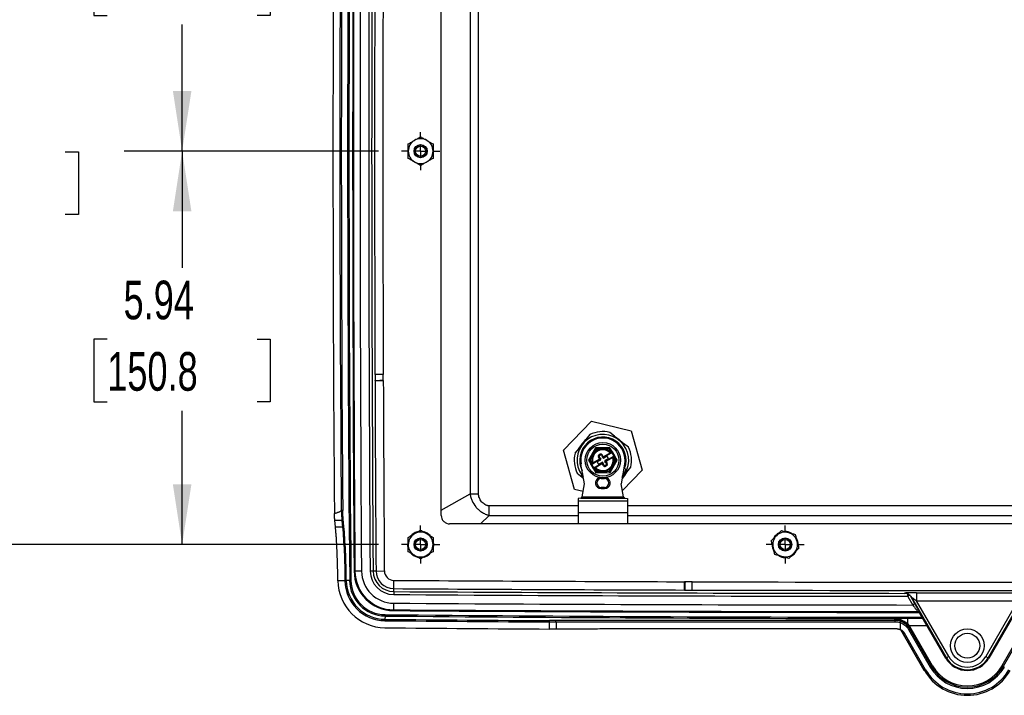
# Model space of a CAD drawing. Header units: inches. Extents: x 1.7 to 75.2, y 1.7 to 57.7.
# Tile 17 of 27: x 43.8 to 58.7, y 14.3 to 24.5. Entities that reach past the tile are written whole.
import ezdxf

# ---------------------------------------------------------------- set-up
doc = ezdxf.new("R2010")
doc.units = ezdxf.units.IN
doc.header["$LTSCALE"] = 7
doc.header["$MEASUREMENT"] = 0
doc.linetypes.add('CENTERX2', pattern=[0.8, 0.5, -0.1, 0.1, -0.1])
doc.layers.add('CENTER', color=40, linetype='CENTERX2')
doc.layers.add('DIMENSIONS', color=140, linetype='Continuous', lineweight=25)
doc.styles.add('SLDTEXTSTYLE0', font='TXT', dxfattribs={"width": 0.7})
doc.dimstyles.new('SLDDIMSTYLE0', dxfattribs={"dimtxt": 0.594727, "dimasz": 0.91, "dimexe": 0, "dimexo": 0.0625, "dimgap": 0.148682, "dimtad": 0, "dimtih": 1, "dimtoh": 1, "dimrnd": 1e-09, "dimzin": 12, "dimdsep": 46, "dimtxsty": 'SLDTEXTSTYLE0', "dimsah": 1, "dimcen": 0.09, "dimadec": 0, "dimazin": 3, "dimtfac": 1, "dimtofl": 0, "dimtmove": 0, "dimatfit": 3, "dimfxl": 0, "dimfrac": 2, "dimtolj": 1, "dimtzin": 12, "dimarcsym": 0})

# ---------------------------------------------------------------- blocks, each defined once
blk = doc.blocks.new('_D_12')
at = {"layer": 'DIMENSIONS'}
for p, q in [((49.215, 22.541), (45.379, 22.541)), ((46.254, 22.541), (46.254, 20.779)), ((45.123, 19.701), (44.923, 19.701)), ((44.923, 19.701), (44.923, 18.756)), ((47.385, 19.701), (47.584, 19.701)), ((47.584, 19.701), (47.584, 18.756)), ((44.923, 18.756), (45.123, 18.756)), ((47.584, 18.756), (47.385, 18.756)), ((46.254, 16.603), (46.254, 18.623)), ((49.215, 16.603), (45.379, 16.603))]:
    blk.add_line(p, q, dxfattribs=at)
for points in [[(46.254, 22.541), (46.114, 21.631), (46.394, 21.631)], [(46.254, 16.603), (46.394, 17.513), (46.114, 17.513)]]:
    blk.add_solid(points, dxfattribs=at)
at = {"layer": 'DIMENSIONS', "char_height": 0.5833, "attachment_point": 1, "style": 'SLDTEXTSTYLE0'}
for s, insert in [('5.94', (45.37, 20.586)), ('150.8', (45.123, 19.508))]:
    blk.add_mtext(s, dxfattribs=dict(at, insert=insert))
blk = doc.blocks.new('_D_13')
at = {"layer": 'DIMENSIONS'}
for p, q in [((49.315, 28.478), (45.379, 28.478)), ((46.254, 28.478), (46.254, 26.609)), ((45.123, 25.531), (44.923, 25.531)), ((44.923, 25.531), (44.923, 24.586)), ((47.385, 25.531), (47.584, 25.531)), ((47.584, 25.531), (47.584, 24.586)), ((44.923, 24.586), (45.123, 24.586)), ((47.584, 24.586), (47.385, 24.586)), ((46.254, 22.541), (46.254, 24.453)), ((49.215, 22.541), (45.379, 22.541))]:
    blk.add_line(p, q, dxfattribs=at)
for points in [[(46.254, 28.478), (46.114, 27.568), (46.394, 27.568)], [(46.254, 22.541), (46.394, 23.451), (46.114, 23.451)]]:
    blk.add_solid(points, dxfattribs=at)
at = {"layer": 'DIMENSIONS', "char_height": 0.5833, "attachment_point": 1, "style": 'SLDTEXTSTYLE0'}
for s, insert in [('5.94', (45.37, 26.416)), ('150.8', (45.123, 25.338))]:
    blk.add_mtext(s, dxfattribs=dict(at, insert=insert))
blk = doc.blocks.new('_D_14')
at = {"layer": 'DIMENSIONS'}
for p, q in [((49.215, 28.478), (42.484, 28.478)), ((43.359, 28.478), (43.359, 23.611)), ((42.228, 22.533), (42.029, 22.533)), ((42.029, 22.533), (42.029, 21.587)), ((44.49, 22.533), (44.69, 22.533)), ((44.69, 22.533), (44.69, 21.587)), ((42.029, 21.587), (42.228, 21.587)), ((44.69, 21.587), (44.49, 21.587)), ((43.359, 16.603), (43.359, 21.454)), ((49.215, 16.603), (42.484, 16.603))]:
    blk.add_line(p, q, dxfattribs=at)
for points in [[(43.359, 28.478), (43.219, 27.568), (43.499, 27.568)], [(43.359, 16.603), (43.499, 17.513), (43.219, 17.513)]]:
    blk.add_solid(points, dxfattribs=at)
at = {"layer": 'DIMENSIONS', "char_height": 0.5833, "attachment_point": 1, "style": 'SLDTEXTSTYLE0'}
for s, insert in [('11.88', (42.228, 23.418)), ('301.6', (42.228, 22.339))]:
    blk.add_mtext(s, dxfattribs=dict(at, insert=insert))
blk = doc.blocks.new('SW_CENTERMARKSYMBOL_3')
at = {"layer": 'CENTER', "color": 0}
for p, q in [((0, 0.2), (0, 0.2875)), ((-0.2, 0), (-0.2875, 0)), ((0, 0), (-0.1, 0)), ((0, 0), (0, 0.1)), ((0, 0), (0, -0.1)), ((0, 0), (0.1, 0)), ((0.2, 0), (0.2875, 0)), ((0, -0.2), (0, -0.2875))]:
    blk.add_line(p, q, dxfattribs=at)
blk = doc.blocks.new('SW_CENTERMARKSYMBOL_4')
at = {"layer": 'CENTER', "color": 0}
for p, q in [((0, 0.2), (0, 0.2875)), ((-0.2, 0), (-0.2875, 0)), ((0, 0), (-0.1, 0)), ((0, 0), (0, 0.1)), ((0, 0), (0, -0.1)), ((0, 0), (0.1, 0)), ((0.2, 0), (0.2875, 0)), ((0, -0.2), (0, -0.2875))]:
    blk.add_line(p, q, dxfattribs=at)
blk = doc.blocks.new('SW_CENTERMARKSYMBOL_5')
at = {"layer": 'CENTER', "color": 0}
for p, q in [((0, 0.2), (0, 0.2875)), ((-0.2, 0), (-0.2875, 0)), ((0, 0), (-0.1, 0)), ((0, 0), (0, 0.1)), ((0, 0), (0, -0.1)), ((0, 0), (0.1, 0)), ((0.2, 0), (0.2875, 0)), ((0, -0.2), (0, -0.2875))]:
    blk.add_line(p, q, dxfattribs=at)

msp = doc.modelspace()

# ---------------------------------------------------------------- linework, layer by layer
for p, q in [((50.165, 17.041), (50.165, 28.041)), ((49.165, 19.076), (49.29, 19.077)), ((49.165, 19.076), (49.165, 19.076)), ((52.007, 18.025), (52.434, 18.466)), ((52.434, 18.466), (53.029, 18.317)), ((52.781, 18.237), (52.707, 18.296)), ((53.029, 18.317), (53.198, 17.727)), ((52.241, 18.054), (52.348, 18.188)), ((52.407, 18.262), (52.348, 18.188)), ((52.348, 18.188), (52.359, 18.18)), ((52.781, 18.237), (52.773, 18.226)), ((52.781, 18.237), (52.915, 18.13)), ((52.915, 18.13), (52.907, 18.119)), ((52.989, 18.071), (52.915, 18.13)), ((52.176, 17.435), (52.007, 18.025)), ((52.241, 18.054), (52.182, 17.98)), ((52.241, 18.054), (52.252, 18.046)), ((52.493, 18.063), (52.385, 17.875)), ((52.504, 18.044), (52.463, 17.972)), ((52.71, 18.065), (52.493, 18.063)), ((52.699, 18.045), (52.616, 18.044)), ((52.616, 17.931), (52.713, 17.988)), ((52.729, 17.984), (52.622, 17.921)), ((52.727, 17.997), (52.699, 18.045)), ((52.744, 18.006), (52.71, 18.065)), ((52.715, 17.986), (52.723, 17.994)), ((52.723, 17.994), (52.727, 17.997)), ((52.723, 17.994), (52.729, 17.984)), ((52.727, 17.997), (52.744, 18.006)), ((52.727, 17.997), (52.733, 17.986)), ((52.729, 17.984), (52.733, 17.986)), ((52.733, 17.986), (52.74, 17.99)), ((52.74, 17.99), (52.77, 17.939)), ((52.744, 18.006), (52.786, 17.935)), ((52.385, 17.875), (52.419, 17.816)), ((52.449, 17.947), (52.408, 17.875)), ((52.408, 17.875), (52.436, 17.826)), ((52.44, 17.829), (52.451, 17.832)), ((52.554, 17.881), (52.446, 17.818)), ((52.45, 17.835), (52.548, 17.892)), ((52.522, 17.838), (52.53, 17.824)), ((52.565, 17.877), (52.526, 17.854)), ((52.537, 17.926), (52.547, 17.932)), ((52.55, 17.902), (52.537, 17.926)), ((52.545, 17.958), (52.559, 17.966)), ((52.545, 17.958), (52.551, 17.948)), ((52.546, 17.82), (52.585, 17.843)), ((52.561, 17.908), (52.547, 17.932)), ((52.548, 17.892), (52.554, 17.881)), ((52.55, 17.902), (52.561, 17.908)), ((52.551, 17.948), (52.565, 17.956)), ((52.559, 17.966), (52.565, 17.956)), ((52.561, 17.908), (52.57, 17.893)), ((52.591, 17.958), (52.581, 17.952)), ((52.581, 17.952), (52.595, 17.928)), ((52.591, 17.958), (52.605, 17.934)), ((52.605, 17.934), (52.595, 17.928)), ((52.604, 17.913), (52.595, 17.928)), ((52.601, 17.839), (52.61, 17.823)), ((52.616, 17.931), (52.622, 17.921)), ((52.659, 17.931), (52.62, 17.909)), ((52.644, 17.843), (52.635, 17.858)), ((52.64, 17.875), (52.679, 17.897)), ((52.655, 17.849), (52.644, 17.843)), ((52.644, 17.843), (52.658, 17.819)), ((52.651, 17.87), (52.759, 17.933)), ((52.657, 17.86), (52.651, 17.87)), ((52.655, 17.849), (52.668, 17.825)), ((52.755, 17.917), (52.657, 17.86)), ((52.683, 17.914), (52.675, 17.927)), ((52.712, 17.688), (52.82, 17.877)), ((52.765, 17.923), (52.754, 17.92)), ((52.756, 17.805), (52.797, 17.877)), ((52.763, 17.935), (52.759, 17.933)), ((52.765, 17.923), (52.759, 17.933)), ((52.77, 17.939), (52.763, 17.935)), ((52.769, 17.925), (52.763, 17.935)), ((52.769, 17.925), (52.765, 17.923)), ((52.786, 17.935), (52.769, 17.925)), ((52.797, 17.877), (52.769, 17.925)), ((52.82, 17.877), (52.786, 17.935)), ((52.327, 17.521), (52.273, 17.816)), ((52.419, 17.816), (52.436, 17.826)), ((52.461, 17.745), (52.419, 17.816)), ((52.435, 17.812), (52.442, 17.816)), ((52.465, 17.761), (52.435, 17.812)), ((52.436, 17.826), (52.44, 17.829)), ((52.436, 17.826), (52.442, 17.816)), ((52.44, 17.829), (52.446, 17.818)), ((52.442, 17.816), (52.446, 17.818)), ((52.478, 17.755), (52.461, 17.745)), ((52.461, 17.745), (52.495, 17.687)), ((52.472, 17.765), (52.465, 17.761)), ((52.476, 17.767), (52.472, 17.765)), ((52.478, 17.755), (52.472, 17.765)), ((52.476, 17.767), (52.583, 17.83)), ((52.482, 17.757), (52.476, 17.767)), ((52.482, 17.757), (52.478, 17.755)), ((52.478, 17.755), (52.506, 17.706)), ((52.49, 17.765), (52.482, 17.757)), ((52.589, 17.82), (52.492, 17.763)), ((52.495, 17.687), (52.712, 17.688)), ((52.506, 17.706), (52.589, 17.707)), ((52.589, 17.82), (52.583, 17.83)), ((52.59, 17.716), (52.603, 17.716)), ((52.6, 17.817), (52.61, 17.823)), ((52.614, 17.794), (52.6, 17.817)), ((52.624, 17.8), (52.61, 17.823)), ((52.614, 17.794), (52.624, 17.8)), ((52.654, 17.803), (52.64, 17.795)), ((52.646, 17.785), (52.64, 17.795)), ((52.66, 17.793), (52.646, 17.785)), ((52.66, 17.793), (52.654, 17.803)), ((52.668, 17.825), (52.658, 17.819)), ((52.701, 17.708), (52.742, 17.78)), ((52.932, 17.816), (52.878, 17.521)), ((52.894, 17.61), (52.964, 17.697)), ((53.198, 17.727), (52.898, 17.417)), ((52.931, 17.754), (52.922, 17.762)), ((52.953, 17.705), (52.964, 17.697)), ((52.964, 17.697), (53.023, 17.771)), ((52.216, 17.681), (52.29, 17.621)), ((52.283, 17.652), (52.309, 17.619)), ((52.298, 17.632), (52.29, 17.621)), ((52.29, 17.621), (52.312, 17.604)), ((52.291, 17.662), (52.305, 17.643)), ((52.313, 17.601), (52.303, 17.611)), ((52.579, 17.6), (52.579, 17.611)), ((52.579, 17.6), (52.626, 17.6)), ((52.626, 17.6), (52.626, 17.611)), ((52.304, 17.403), (52.176, 17.435)), ((52.289, 17.325), (52.327, 17.521)), ((52.579, 17.466), (52.579, 17.447)), ((52.626, 17.466), (52.579, 17.466)), ((52.579, 17.447), (52.626, 17.447)), ((52.626, 17.466), (52.626, 17.447)), ((52.916, 17.325), (52.878, 17.521)), ((50.165, 17.122), (50.599, 17.37)), ((52.269, 17.305), (52.229, 17.296)), ((52.229, 17.296), (52.229, 17.265)), ((52.229, 17.265), (52.977, 17.265)), ((52.229, 17.265), (52.229, 17.088)), ((52.269, 17.305), (52.936, 17.305)), ((52.289, 17.325), (52.916, 17.325)), ((52.936, 17.305), (52.977, 17.296)), ((52.977, 17.296), (52.977, 17.265)), ((52.977, 17.265), (52.977, 17.088)), ((52.229, 17.188), (50.886, 17.187)), ((52.229, 17.088), (52.229, 16.916)), ((52.229, 17.088), (52.977, 17.088)), ((52.977, 17.088), (52.977, 16.916)), ((48.664, 16.967), (48.558, 16.967)), ((50.758, 16.916), (50.887, 17.042)), ((50.887, 17.042), (52.229, 17.042)), ((48.674, 16.863), (48.568, 16.863)), ((65.915, 16.916), (50.29, 16.916)), ((48.861, 16.201), (48.849, 16.201)), ((48.961, 16.201), (48.861, 16.201)), ((49.137, 16.203), (49.092, 16.202)), ((49.181, 16.203), (49.137, 16.203)), ((49.181, 16.203), (49.306, 16.204)), ((48.603, 16.058), (48.711, 16.058)), ((48.603, 16.057), (48.603, 16.058)), ((48.711, 16.058), (48.711, 16.058)), ((48.711, 16.058), (48.73, 16.058)), ((48.782, 16.058), (48.73, 16.058)), ((48.73, 16.058), (48.73, 16.058)), ((48.802, 16.059), (48.782, 16.058)), ((49.447, 15.936), (49.448, 16.061)), ((49.447, 15.892), (49.447, 15.936)), ((53.836, 15.916), (53.836, 16.041)), ((53.836, 15.916), (53.836, 15.916)), ((49.447, 15.892), (49.447, 15.848)), ((57.203, 15.821), (57.279, 15.69)), ((57.313, 15.71), (57.246, 15.827)), ((57.261, 15.806), (57.787, 14.894)), ((57.822, 14.914), (57.338, 15.751)), ((58.867, 15.751), (58.383, 14.914)), ((58.418, 14.894), (58.944, 15.806)), ((49.446, 15.716), (49.445, 15.617)), ((49.445, 15.617), (49.445, 15.605)), ((49.316, 15.525), (49.315, 15.473)), ((49.315, 15.453), (49.315, 15.473)), ((49.316, 15.545), (49.316, 15.525)), ((57.002, 15.482), (57.016, 15.457)), ((57.431, 15.489), (57.202, 15.489)), ((57.352, 15.59), (57.351, 15.587)), ((57.386, 15.567), (57.386, 15.57)), ((57.778, 14.888), (57.386, 15.567)), ((58.819, 15.567), (58.427, 14.888)), ((51.8, 15.327), (51.8, 15.434)), ((51.896, 15.434), (51.896, 15.327)), ((57.09, 15.425), (57.09, 15.321)), ((57.1, 15.315), (57.454, 14.701)), ((57.454, 14.701), (57.1, 15.315)), ((57.216, 15.321), (57.544, 14.753)), ((57.233, 15.331), (57.22, 15.354)), ((57.226, 15.382), (57.493, 15.382)), ((57.561, 14.763), (57.233, 15.331)), ((57.579, 14.773), (57.237, 15.364)), ((58.968, 15.364), (58.626, 14.773)), ((58.972, 15.331), (58.644, 14.763)), ((57.474, 14.713), (57.154, 15.266)), ((57.778, 14.888), (57.787, 14.894)), ((57.822, 14.914), (57.787, 14.894)), ((58.383, 14.914), (58.418, 14.894)), ((58.427, 14.888), (58.418, 14.894)), ((57.474, 14.713), (57.454, 14.701)), ((57.544, 14.753), (57.561, 14.763)), ((57.579, 14.773), (57.561, 14.763)), ((58.626, 14.773), (58.644, 14.763)), ((58.661, 14.753), (58.644, 14.763)), ((57.454, 14.701), (57.454, 14.701))]:
    msp.add_line(p, q)
at = {"flags": 128}
for points in [[(52.794, 18.227), (52.85, 18.19), (52.902, 18.14)], [(52.587, 18.044), (52.541, 18.044), (52.504, 18.044)], [(52.618, 17.707), (52.664, 17.707), (52.701, 17.708)], [(52.954, 17.684), (52.928, 17.644), (52.893, 17.601)], [(52.896, 17.619), (52.928, 17.661), (52.963, 17.729)], [(52.9, 17.643), (52.92, 17.67), (52.954, 17.736)], [(48.568, 16.863), (48.562, 16.921), (48.558, 16.967)], [(48.664, 16.967), (48.67, 16.909), (48.674, 16.863)], [(48.694, 16.877), (48.689, 16.936), (48.684, 16.982)], [(50.044, 16.65), (50.049, 16.603), (50.042, 16.55)], [(57.116, 15.299), (57.137, 15.281), (57.154, 15.266)]]:
    msp.add_lwpolyline(points, dxfattribs=at)
for centre, radius in [((49.853, 22.541), 0.1), ((49.853, 22.541), 0.095), ((49.853, 22.541), 0.0764), ((52.603, 17.876), 0.266), ((52.603, 17.876), 0.242), ((49.853, 16.603), 0.1), ((49.853, 16.603), 0.095), ((49.853, 16.603), 0.0764), ((55.353, 16.603), 0.1), ((55.353, 16.603), 0.095), ((55.353, 16.603), 0.0764), ((58.103, 15.076), 0.253), ((58.103, 15.076), 0.188)]:
    msp.add_circle(centre, radius)
for centre, radius, start, end in [((725.194, 22.541), 676.443, 179.450926, 180.549074), ((725.194, 22.541), 676.423, 179.450926, 180.549074), ((965.258, 22.541), 916.431, 179.603604, 180.396396), ((965.258, 22.541), 916.419, 179.603604, 180.396396), ((965.258, 22.541), 916.32, 179.603604, 180.396396), ((965.258, 22.541), 916.189, 179.603604, 180.396396), ((965.258, 22.541), 916.144, 179.603604, 180.396396), ((725.194, 22.541), 676.664, 179.536876, 180.463124), ((725.194, 22.541), 676.56, 179.540491, 180.459509), ((725.194, 22.541), 676.538, 179.540644, 180.459356), ((965.258, 22.541), 916.1, 179.789066, 180.210934), ((965.258, 22.541), 915.975, 179.789066, 180.210934), ((49.853, 22.541), 0.187, 120, 180), ((49.853, 22.541), 0.188, 60, 120), ((49.853, 22.541), 0.188, 360, 60), ((49.853, 22.541), 0.187, 180, 240), ((49.853, 22.541), 0.188, 300, 360), ((49.853, 22.541), 0.188, 240, 300), ((49.165, 19.076), 0.000343, 0.2167, 60.023), ((965.258, 22.541), 916.1, 180.21668, 180.396396), ((49.165, 19.076), 0.125, 0.2167, 3.0078), ((965.258, 22.541), 915.975, 180.21668, 180.396396), ((52.603, 17.876), 0.433, 76.0152, 116.7753), ((52.603, 17.876), 0.39, 337.8243, 214.9662), ((52.603, 17.876), 0.35, 339.7323, 207.57), ((52.603, 17.876), 0.4, 131.3947, 151.3959), ((52.603, 17.876), 0.335, 349.673, 190.327), ((52.603, 17.876), 0.433, 166.0152, 206.7753), ((52.603, 17.876), 0.169, 95.1384, 145.4974), ((52.603, 17.876), 0.157, 95.1384, 145.4974), ((52.603, 17.876), 0.157, 44.4516, 85.4974), ((52.603, 17.876), 0.169, 44.4516, 85.4974), ((52.734, 18.001), 0.0118, 300.3179, 30.3179), ((52.603, 17.876), 0.433, 346.0152, 26.7753), ((52.603, 17.876), 0.169, 155.1384, 196.1841), ((52.603, 17.876), 0.157, 155.1384, 196.1841), ((52.44, 17.829), 0.0118, 300.3179, 16.1841), ((52.532, 17.844), 0.0118, 120.3179, 210.3179), ((52.557, 17.938), 0.0236, 120.3179, 210.3179), ((52.557, 17.938), 0.0118, 120.3179, 210.3179), ((52.544, 17.898), 0.00787, 300.3179, 30.3179), ((52.544, 17.898), 0.0197, 300.3179, 30.3179), ((52.571, 17.946), 0.0236, 30.3179, 120.3179), ((52.571, 17.946), 0.0118, 30.3179, 120.3179), ((52.559, 17.887), 0.0118, 300.3179, 30.3179), ((52.593, 17.813), 0.0197, 30.3179, 120.3179), ((52.591, 17.833), 0.0118, 30.3179, 120.3179), ((52.612, 17.938), 0.0197, 210.3179, 300.3179), ((52.614, 17.919), 0.0118, 210.3179, 300.3179), ((52.612, 17.938), 0.00787, 210.3179, 300.3179), ((52.646, 17.864), 0.0118, 120.3179, 210.3179), ((52.661, 17.853), 0.0197, 120.3179, 210.3179), ((52.661, 17.853), 0.00787, 120.3179, 210.3179), ((52.665, 17.921), 0.0118, 30.3179, 120.3179), ((52.673, 17.908), 0.0118, 300.3179, 30.3179), ((52.603, 17.876), 0.157, 335.1384, 16.1841), ((52.765, 17.923), 0.0118, 120.3179, 196.1841), ((52.603, 17.876), 0.169, 335.1384, 16.1841), ((52.776, 17.929), 0.0118, 30.3179, 120.3179), ((52.429, 17.822), 0.0118, 210.3179, 300.3179), ((52.471, 17.751), 0.0118, 120.3179, 210.3179), ((52.603, 17.876), 0.169, 224.4516, 265.4974), ((52.603, 17.876), 0.157, 224.4516, 265.4974), ((52.54, 17.83), 0.0118, 210.3179, 300.3179), ((52.593, 17.813), 0.00787, 30.3179, 120.3179), ((52.634, 17.805), 0.0236, 210.3179, 300.3179), ((52.603, 17.876), 0.157, 275.1384, 325.4974), ((52.603, 17.876), 0.169, 275.1384, 325.4974), ((52.634, 17.805), 0.0118, 210.3179, 300.3179), ((52.648, 17.813), 0.0118, 300.3179, 30.3179), ((52.648, 17.813), 0.0236, 300.3179, 30.3179), ((52.579, 17.533), 0.0866, 109.0285, 270), ((52.579, 17.533), 0.0669, 90, 270), ((52.626, 17.533), 0.0866, 270, 70.9715), ((52.626, 17.533), 0.0669, 270, 90), ((49.853, 16.603), 0.197, 106.0589, 137.6944), ((49.853, 16.603), 0.188, 60, 120), ((49.853, 16.603), 0.197, 43.5467, 74.7362), ((55.353, 16.603), 0.187, 74.586, 134.586), ((55.353, 16.603), 0.197, 60.5512, 92.0957), ((49.853, 16.603), 0.197, 164.4921, 193.6892), ((49.853, 16.603), 0.187, 120, 180), ((49.853, 16.603), 0.188, 0, 60), ((55.353, 16.603), 0.187, 134.586, 194.586), ((55.353, 16.603), 0.197, 119.5028, 148.232), ((55.353, 16.603), 0.188, 14.586, 74.586), ((55.353, 16.603), 0.188, 314.586, 14.586), ((55.353, 16.603), 0.197, 357.6722, 29.188), ((49.853, 16.603), 0.188, 180, 240), ((49.853, 16.603), 0.188, 300, 0), ((55.353, 16.603), 0.197, 179.1795, 210.2725), ((55.353, 16.603), 0.188, 194.586, 254.586), ((55.353, 16.603), 0.197, 297.398, 328.8058), ((49.853, 16.603), 0.197, 224.7479, 255.85), ((49.853, 16.603), 0.188, 240, 300), ((49.853, 16.603), 0.197, 286.393, 314.2694), ((55.353, 16.603), 0.197, 240.98, 269.0989), ((55.353, 16.603), 0.188, 254.586, 314.586), ((49.449, 16.205), 0.6, 180.3964, 269.643), ((49.449, 16.205), 0.588, 180.3964, 269.643), ((49.449, 16.205), 0.488, 180.3964, 269.643), ((49.449, 16.205), 0.357, 180.3964, 269.643), ((49.449, 16.205), 0.312, 180.3964, 269.643), ((49.449, 16.205), 0.268, 180.3964, 269.643), ((49.449, 16.205), 0.143, 180.3964, 269.643), ((49.321, 16.064), 0.717, 180.5491, 269.4899), ((49.321, 16.064), 0.61, 180.5491, 269.4899), ((49.321, 16.064), 0.59, 180.5491, 269.4899), ((49.321, 16.064), 0.539, 180.5491, 269.4899), ((49.321, 16.064), 0.519, 180.5491, 269.4899), ((58.103, 1405.201), 1389.166, 269.643046, 269.824048), ((58.103, 1405.201), 1389.291, 269.643046, 269.824048), ((53.836, 15.916), 0.125, 86.9949, 89.824), ((53.836, 15.916), 0.000343, 29.9771, 89.824), ((58.103, 1405.201), 1389.291, 269.828714, 270.171286), ((58.103, 1405.201), 1389.166, 269.828714, 270.171286), ((58.103, 1405.201), 1389.335, 269.643046, 269.961067), ((58.103, 1405.201), 1389.38, 269.643046, 269.962906), ((58.103, 1405.201), 1389.325, 269.968488, 270.031512), ((58.103, 1405.201), 1389.449, 269.968488, 270.031512), ((58.103, 1405.201), 1389.611, 269.643046, 269.969038), ((58.103, 1405.201), 1389.623, 269.643046, 269.969921), ((58.103, 1405.201), 1389.511, 269.643046, 269.966032), ((58.112, 1003.449), 988.015, 269.489858, 269.633934), ((58.112, 1003.449), 988.035, 269.489858, 269.633934), ((58.112, 1003.449), 987.944, 269.489858, 269.959924), ((58.112, 1003.449), 987.964, 269.489858, 269.938892), ((58.112, 1003.449), 988.142, 269.489858, 269.633974), ((58.103, 15.076), 0.375, 210, 330), ((58.103, 15.076), 0.364, 210, 330), ((58.103, 15.076), 0.324, 210, 330), ((58.103, 15.076), 0.726, 210, 330), ((58.103, 15.076), 0.645, 210, 330), ((58.103, 15.076), 0.625, 210, 330), ((58.103, 15.076), 0.605, 210, 330), ((58.103, 15.076), 0.749, 210, 330)]:
    msp.add_arc(centre, radius, start, end)
for points, knots in [([(50.599, 27.712), (50.599, 27.657), (50.599, 27.604), (50.599, 27.496), (50.599, 27.442), (50.599, 27.281), (50.599, 27.173), (50.598, 26.85), (50.598, 26.634), (50.598, 25.988), (50.598, 25.557), (50.598, 24.264), (50.598, 23.403), (50.598, 21.679), (50.598, 20.817), (50.598, 19.524), (50.598, 19.093), (50.598, 18.447), (50.598, 18.232), (50.599, 17.909), (50.599, 17.801), (50.599, 17.639), (50.599, 17.585), (50.599, 17.478), (50.599, 17.424), (50.599, 17.37)], [0, 0, 0, 0, 0.015625, 0.015625, 0.03125, 0.03125, 0.0625, 0.0625, 0.125, 0.125, 0.25, 0.25, 0.5, 0.5, 0.75, 0.75, 0.875, 0.875, 0.9375, 0.9375, 0.96875, 0.96875, 0.984375, 0.984375, 1, 1, 1, 1]), ([(50.726, 17.37), (50.726, 17.585), (50.726, 17.801), (50.725, 18.232), (50.725, 18.447), (50.725, 19.094), (50.725, 19.524), (50.725, 20.817), (50.724, 21.679), (50.724, 23.403), (50.725, 24.264), (50.725, 25.557), (50.725, 25.988), (50.725, 26.634), (50.725, 26.85), (50.726, 27.281), (50.726, 27.496), (50.726, 27.712)], [0, 0, 0, 0, 0.0625, 0.0625, 0.125, 0.125, 0.25, 0.25, 0.5, 0.5, 0.75, 0.75, 0.875, 0.875, 0.9375, 0.9375, 1, 1, 1, 1]), ([(49.759, 22.703), (49.774, 22.712), (49.789, 22.72), (49.819, 22.738), (49.835, 22.747), (49.853, 22.757)], [0, 0, 0, 0, 0.5, 0.5, 1, 1, 1, 1]), ([(49.853, 22.757), (49.87, 22.747), (49.886, 22.738), (49.916, 22.72), (49.931, 22.712), (49.946, 22.703)], [0, 0, 0, 0, 0.5, 0.5, 1, 1, 1, 1]), ([(49.665, 22.649), (49.682, 22.659), (49.698, 22.668), (49.729, 22.686), (49.744, 22.694), (49.759, 22.703)], [0, 0, 0, 0, 0.5, 0.5, 1, 1, 1, 1]), ([(49.665, 22.541), (49.665, 22.558), (49.665, 22.575), (49.665, 22.611), (49.665, 22.629), (49.665, 22.649)], [0, 0, 0, 0, 0.5, 0.5, 1, 1, 1, 1]), ([(49.946, 22.703), (49.961, 22.694), (49.976, 22.686), (50.007, 22.668), (50.023, 22.659), (50.04, 22.649)], [0, 0, 0, 0, 0.5, 0.5, 1, 1, 1, 1]), ([(50.04, 22.649), (50.04, 22.629), (50.04, 22.611), (50.04, 22.575), (50.04, 22.558), (50.04, 22.541)], [0, 0, 0, 0, 0.5, 0.5, 1, 1, 1, 1]), ([(49.665, 22.432), (49.665, 22.453), (49.665, 22.471), (49.665, 22.506), (49.665, 22.523), (49.665, 22.541)], [0, 0, 0, 0, 0.5, 0.5, 1, 1, 1, 1]), ([(50.04, 22.541), (50.04, 22.523), (50.04, 22.506), (50.04, 22.471), (50.04, 22.453), (50.04, 22.432)], [0, 0, 0, 0, 0.5, 0.5, 1, 1, 1, 1]), ([(49.759, 22.378), (49.744, 22.387), (49.729, 22.396), (49.698, 22.413), (49.682, 22.422), (49.665, 22.432)], [0, 0, 0, 0, 0.5, 0.5, 1, 1, 1, 1]), ([(49.853, 22.324), (49.835, 22.334), (49.819, 22.343), (49.789, 22.361), (49.774, 22.37), (49.759, 22.378)], [0, 0, 0, 0, 0.5, 0.5, 1, 1, 1, 1]), ([(49.946, 22.378), (49.931, 22.37), (49.916, 22.361), (49.886, 22.343), (49.87, 22.334), (49.853, 22.324)], [0, 0, 0, 0, 0.5, 0.5, 1, 1, 1, 1]), ([(50.04, 22.432), (50.023, 22.422), (50.007, 22.413), (49.976, 22.396), (49.961, 22.387), (49.946, 22.378)], [0, 0, 0, 0, 0.5, 0.5, 1, 1, 1, 1]), ([(49.29, 19.169), (49.274, 19.169), (49.258, 19.168), (49.229, 19.168), (49.215, 19.168), (49.181, 19.168), (49.167, 19.168), (49.165, 19.168)], [0, 0, 0, 0, 0.25, 0.25, 0.5, 0.5, 1, 1, 1, 1]), ([(49.165, 19.077), (49.165, 19.077), (49.166, 19.077), (49.167, 19.077), (49.168, 19.077), (49.17, 19.077), (49.171, 19.078), (49.174, 19.078), (49.176, 19.078), (49.179, 19.078), (49.183, 19.079), (49.186, 19.079), (49.19, 19.079), (49.194, 19.079), (49.198, 19.08), (49.203, 19.08), (49.208, 19.08), (49.214, 19.08), (49.221, 19.081), (49.23, 19.081), (49.239, 19.081), (49.25, 19.082), (49.262, 19.082), (49.276, 19.082), (49.285, 19.083), (49.29, 19.083)], [0, 0, 0, 0, 0.035182, 0.070355, 0.105528, 0.140707, 0.175893, 0.211086, 0.24628, 0.28147, 0.31665, 0.351814, 0.386956, 0.422074, 0.457166, 0.492235, 0.528411, 0.569616, 0.615878, 0.667225, 0.723671, 0.785212, 0.851815, 0.923427, 1, 1, 1, 1]), ([(52.504, 18.044), (52.503, 18.046), (52.501, 18.049), (52.499, 18.053), (52.497, 18.056), (52.495, 18.06), (52.494, 18.061), (52.493, 18.063), (52.493, 18.063), (52.493, 18.063)], [0, 0, 0, 0, 0.25, 0.25, 0.5, 0.5, 0.75, 0.75, 1, 1, 1, 1]), ([(52.616, 18.044), (52.611, 18.045), (52.606, 18.046), (52.597, 18.046), (52.592, 18.045), (52.587, 18.044)], [0, 0, 0, 0, 0.5, 0.5, 1, 1, 1, 1]), ([(52.588, 18.033), (52.588, 18.033), (52.588, 18.034), (52.588, 18.038), (52.588, 18.041), (52.587, 18.044)], [0, 0, 0, 0, 0.5, 0.5, 1, 1, 1, 1]), ([(52.615, 18.033), (52.615, 18.033), (52.615, 18.034), (52.615, 18.039), (52.616, 18.042), (52.616, 18.044)], [0, 0, 0, 0, 0.5, 0.5, 1, 1, 1, 1]), ([(52.699, 18.045), (52.7, 18.047), (52.702, 18.05), (52.705, 18.055), (52.706, 18.057), (52.708, 18.061), (52.709, 18.062), (52.71, 18.064), (52.71, 18.065), (52.71, 18.065)], [0, 0, 0, 0, 0.25, 0.25, 0.5, 0.5, 0.75, 0.75, 1, 1, 1, 1]), ([(52.715, 17.986), (52.717, 17.984), (52.719, 17.983), (52.724, 17.982), (52.727, 17.983), (52.729, 17.984)], [0, 0, 0, 0, 0.5, 0.5, 1, 1, 1, 1]), ([(52.408, 17.875), (52.405, 17.875), (52.402, 17.875), (52.397, 17.875), (52.394, 17.875), (52.389, 17.875), (52.388, 17.875), (52.385, 17.875), (52.385, 17.875), (52.385, 17.875)], [0, 0, 0, 0, 0.25, 0.25, 0.5, 0.5, 0.75, 0.75, 1, 1, 1, 1]), ([(52.463, 17.972), (52.46, 17.968), (52.457, 17.964), (52.452, 17.956), (52.45, 17.951), (52.449, 17.947)], [0, 0, 0, 0, 0.5, 0.5, 1, 1, 1, 1]), ([(52.46, 17.942), (52.46, 17.942), (52.458, 17.942), (52.455, 17.944), (52.452, 17.946), (52.449, 17.947)], [0, 0, 0, 0, 0.5, 0.5, 1, 1, 1, 1]), ([(52.473, 17.965), (52.473, 17.965), (52.472, 17.966), (52.468, 17.968), (52.465, 17.97), (52.463, 17.972)], [0, 0, 0, 0, 0.5, 0.5, 1, 1, 1, 1]), ([(52.797, 17.877), (52.8, 17.877), (52.803, 17.877), (52.808, 17.877), (52.811, 17.877), (52.816, 17.877), (52.817, 17.877), (52.82, 17.877), (52.82, 17.877), (52.82, 17.877)], [0, 0, 0, 0, 0.25, 0.25, 0.5, 0.5, 0.75, 0.75, 1, 1, 1, 1]), ([(52.49, 17.765), (52.488, 17.767), (52.486, 17.769), (52.481, 17.769), (52.478, 17.769), (52.476, 17.767)], [0, 0, 0, 0, 0.5, 0.5, 1, 1, 1, 1]), ([(52.506, 17.706), (52.505, 17.704), (52.503, 17.702), (52.501, 17.697), (52.499, 17.694), (52.497, 17.691), (52.496, 17.689), (52.495, 17.687), (52.495, 17.687), (52.495, 17.687)], [0, 0, 0, 0, 0.25, 0.25, 0.5, 0.5, 0.75, 0.75, 1, 1, 1, 1]), ([(52.59, 17.719), (52.59, 17.719), (52.59, 17.718), (52.59, 17.713), (52.589, 17.71), (52.589, 17.707)], [0, 0, 0, 0, 0.5, 0.5, 1, 1, 1, 1]), ([(52.589, 17.707), (52.594, 17.706), (52.599, 17.705), (52.608, 17.706), (52.613, 17.706), (52.618, 17.707)], [0, 0, 0, 0, 0.5, 0.5, 1, 1, 1, 1]), ([(52.617, 17.719), (52.617, 17.719), (52.617, 17.718), (52.617, 17.713), (52.617, 17.71), (52.618, 17.707)], [0, 0, 0, 0, 0.5, 0.5, 1, 1, 1, 1]), ([(52.701, 17.708), (52.702, 17.705), (52.704, 17.703), (52.706, 17.698), (52.708, 17.696), (52.71, 17.692), (52.711, 17.69), (52.712, 17.688), (52.712, 17.688), (52.712, 17.688)], [0, 0, 0, 0, 0.25, 0.25, 0.5, 0.5, 0.75, 0.75, 1, 1, 1, 1]), ([(52.732, 17.787), (52.732, 17.787), (52.733, 17.786), (52.737, 17.783), (52.74, 17.781), (52.742, 17.78)], [0, 0, 0, 0, 0.5, 0.5, 1, 1, 1, 1]), ([(52.742, 17.78), (52.745, 17.783), (52.748, 17.787), (52.753, 17.796), (52.755, 17.8), (52.756, 17.805)], [0, 0, 0, 0, 0.5, 0.5, 1, 1, 1, 1]), ([(52.745, 17.81), (52.745, 17.81), (52.747, 17.809), (52.751, 17.807), (52.753, 17.806), (52.756, 17.805)], [0, 0, 0, 0, 0.5, 0.5, 1, 1, 1, 1]), ([(52.283, 17.652), (52.288, 17.658), (52.293, 17.665), (52.299, 17.672), (52.299, 17.673)], [0, 0, 0, 0, 0.898473, 1, 1, 1, 1]), ([(50.599, 17.37), (50.602, 17.349), (50.606, 17.331), (50.616, 17.295), (50.622, 17.278), (50.644, 17.23), (50.663, 17.2), (50.696, 17.16), (50.708, 17.147), (50.734, 17.123), (50.748, 17.111), (50.779, 17.09), (50.795, 17.08), (50.824, 17.066), (50.834, 17.061), (50.851, 17.054), (50.857, 17.052), (50.87, 17.047), (50.877, 17.045), (50.887, 17.042)], [0, 0, 0, 0, 0.125, 0.125, 0.25, 0.25, 0.5, 0.5, 0.625, 0.625, 0.75, 0.75, 0.875, 0.875, 0.9375, 0.9375, 0.96875, 0.96875, 1, 1, 1, 1]), ([(50.886, 17.187), (50.881, 17.187), (50.875, 17.188), (50.864, 17.19), (50.859, 17.192), (50.843, 17.197), (50.833, 17.201), (50.804, 17.218), (50.787, 17.232), (50.758, 17.266), (50.747, 17.285), (50.731, 17.326), (50.726, 17.348), (50.726, 17.37)], [0, 0, 0, 0, 0.0625, 0.0625, 0.125, 0.125, 0.25, 0.25, 0.5, 0.5, 0.75, 0.75, 1, 1, 1, 1]), ([(52.289, 17.325), (52.286, 17.32), (52.282, 17.315), (52.275, 17.307), (52.272, 17.305), (52.269, 17.305)], [0, 0, 0, 0, 0.5, 0.5, 1, 1, 1, 1]), ([(48.552, 17.071), (48.558, 17.073), (48.57, 17.077), (48.588, 17.082), (48.605, 17.089), (48.62, 17.095), (48.632, 17.1), (48.641, 17.105), (48.649, 17.11), (48.654, 17.113), (48.656, 17.115)], [0, 0, 0, 0, 0.171284, 0.331214, 0.498236, 0.656212, 0.753564, 0.843155, 0.925206, 1, 1, 1, 1]), ([(48.678, 17.117), (48.677, 17.117), (48.677, 17.117), (48.676, 17.116), (48.675, 17.116), (48.674, 17.116), (48.673, 17.116), (48.671, 17.116), (48.669, 17.116), (48.667, 17.116), (48.665, 17.116), (48.663, 17.116), (48.661, 17.116), (48.659, 17.115), (48.658, 17.115), (48.658, 17.115)], [0, 0, 0, 0, 0.091173, 0.180002, 0.266482, 0.350548, 0.432147, 0.511295, 0.58809, 0.662599, 0.734808, 0.804677, 0.872167, 0.937266, 1, 1, 1, 1]), ([(63.229, 17.188), (62.578, 17.188), (60.581, 17.189), (57.525, 17.189), (54.758, 17.189), (53.338, 17.188), (52.977, 17.188)], [0, 0, 0, 0, 0.190282, 0.584469, 0.894187, 1, 1, 1, 1]), ([(48.558, 16.967), (48.558, 16.97), (48.557, 16.975), (48.557, 16.982), (48.556, 16.99), (48.555, 16.998), (48.555, 17.006), (48.554, 17.016), (48.554, 17.028), (48.553, 17.042), (48.552, 17.057), (48.552, 17.066), (48.552, 17.071)], [0, 0, 0, 0, 0.081464, 0.163055, 0.244908, 0.327156, 0.409929, 0.493357, 0.620423, 0.746887, 0.873247, 1, 1, 1, 1]), ([(50.165, 17.041), (50.165, 17.026), (50.168, 17.01), (50.18, 16.979), (50.189, 16.965), (50.214, 16.94), (50.229, 16.931), (50.26, 16.918), (50.275, 16.916), (50.29, 16.916)], [0, 0, 0, 0, 0.25, 0.25, 0.5, 0.5, 0.75, 0.75, 1, 1, 1, 1]), ([(52.977, 17.042), (53.483, 17.042), (55.191, 17.042), (58.103, 17.043), (61.014, 17.042), (62.722, 17.042), (63.229, 17.042)], [0, 0, 0, 0, 0.148088, 0.5, 0.851912, 1, 1, 1, 1]), ([(48.603, 16.058), (48.603, 16.065), (48.603, 16.078), (48.603, 16.098), (48.603, 16.118), (48.603, 16.138), (48.602, 16.158), (48.602, 16.177), (48.602, 16.197), (48.601, 16.217), (48.601, 16.237), (48.6, 16.256), (48.599, 16.307), (48.597, 16.387), (48.593, 16.494), (48.588, 16.597), (48.583, 16.672), (48.58, 16.723), (48.577, 16.753), (48.575, 16.781), (48.573, 16.809), (48.57, 16.836), (48.569, 16.854), (48.568, 16.863)], [0, 0, 0, 0, 0.022323, 0.044623, 0.066909, 0.089187, 0.111465, 0.133751, 0.156051, 0.178373, 0.200724, 0.223112, 0.245544, 0.372106, 0.499094, 0.625969, 0.753123, 0.794308, 0.835416, 0.876493, 0.917586, 0.95874, 1, 1, 1, 1]), ([(48.674, 16.863), (48.685, 16.758), (48.693, 16.631), (48.706, 16.356), (48.709, 16.207), (48.711, 16.058)], [0, 0, 0, 0, 0.5, 0.5, 1, 1, 1, 1]), ([(48.73, 16.058), (48.729, 16.209), (48.726, 16.361), (48.713, 16.642), (48.705, 16.77), (48.694, 16.877)], [0, 0, 0, 0, 0.5, 0.5, 1, 1, 1, 1]), ([(49.759, 16.766), (49.774, 16.774), (49.789, 16.783), (49.819, 16.801), (49.835, 16.81), (49.853, 16.82)], [0, 0, 0, 0, 0.5, 0.5, 1, 1, 1, 1]), ([(49.853, 16.82), (49.87, 16.81), (49.886, 16.801), (49.916, 16.783), (49.931, 16.774), (49.946, 16.766)], [0, 0, 0, 0, 0.5, 0.5, 1, 1, 1, 1]), ([(55.221, 16.737), (55.233, 16.749), (55.245, 16.761), (55.271, 16.786), (55.284, 16.799), (55.298, 16.813)], [0, 0, 0, 0, 0.5, 0.5, 1, 1, 1, 1]), ([(55.298, 16.813), (55.317, 16.807), (55.335, 16.803), (55.369, 16.793), (55.386, 16.789), (55.402, 16.784)], [0, 0, 0, 0, 0.5, 0.5, 1, 1, 1, 1]), ([(49.665, 16.711), (49.682, 16.721), (49.698, 16.731), (49.729, 16.748), (49.744, 16.757), (49.759, 16.766)], [0, 0, 0, 0, 0.5, 0.5, 1, 1, 1, 1]), ([(49.665, 16.603), (49.665, 16.621), (49.665, 16.638), (49.665, 16.673), (49.665, 16.691), (49.665, 16.711)], [0, 0, 0, 0, 0.5, 0.5, 1, 1, 1, 1]), ([(49.946, 16.766), (49.961, 16.757), (49.976, 16.748), (50.007, 16.731), (50.023, 16.721), (50.04, 16.711)], [0, 0, 0, 0, 0.5, 0.5, 1, 1, 1, 1]), ([(50.04, 16.711), (50.04, 16.691), (50.04, 16.673), (50.04, 16.638), (50.04, 16.621), (50.04, 16.603)], [0, 0, 0, 0, 0.5, 0.5, 1, 1, 1, 1]), ([(55.144, 16.661), (55.158, 16.675), (55.171, 16.688), (55.196, 16.713), (55.209, 16.725), (55.221, 16.737)], [0, 0, 0, 0, 0.5, 0.5, 1, 1, 1, 1]), ([(55.171, 16.556), (55.167, 16.573), (55.162, 16.589), (55.153, 16.624), (55.149, 16.641), (55.144, 16.661)], [0, 0, 0, 0, 0.5, 0.5, 1, 1, 1, 1]), ([(55.402, 16.784), (55.419, 16.779), (55.436, 16.775), (55.47, 16.765), (55.487, 16.761), (55.507, 16.755)], [0, 0, 0, 0, 0.5, 0.5, 1, 1, 1, 1]), ([(55.507, 16.755), (55.512, 16.736), (55.516, 16.718), (55.525, 16.684), (55.53, 16.667), (55.534, 16.65)], [0, 0, 0, 0, 0.5, 0.5, 1, 1, 1, 1]), ([(55.534, 16.65), (55.538, 16.634), (55.543, 16.617), (55.552, 16.583), (55.556, 16.565), (55.561, 16.546)], [0, 0, 0, 0, 0.5, 0.5, 1, 1, 1, 1]), ([(49.665, 16.495), (49.665, 16.515), (49.665, 16.533), (49.665, 16.569), (49.665, 16.586), (49.665, 16.603)], [0, 0, 0, 0, 0.5, 0.5, 1, 1, 1, 1]), ([(49.759, 16.441), (49.744, 16.45), (49.729, 16.458), (49.698, 16.476), (49.682, 16.485), (49.665, 16.495)], [0, 0, 0, 0, 0.5, 0.5, 1, 1, 1, 1]), ([(50.04, 16.495), (50.023, 16.485), (50.007, 16.476), (49.976, 16.458), (49.961, 16.45), (49.946, 16.441)], [0, 0, 0, 0, 0.5, 0.5, 1, 1, 1, 1]), ([(50.04, 16.603), (50.04, 16.586), (50.04, 16.569), (50.04, 16.533), (50.04, 16.515), (50.04, 16.495)], [0, 0, 0, 0, 0.5, 0.5, 1, 1, 1, 1]), ([(55.198, 16.451), (55.193, 16.471), (55.189, 16.488), (55.18, 16.523), (55.175, 16.539), (55.171, 16.556)], [0, 0, 0, 0, 0.5, 0.5, 1, 1, 1, 1]), ([(55.561, 16.546), (55.547, 16.532), (55.534, 16.519), (55.509, 16.494), (55.497, 16.482), (55.484, 16.47)], [0, 0, 0, 0, 0.5, 0.5, 1, 1, 1, 1]), ([(49.853, 16.387), (49.835, 16.397), (49.819, 16.406), (49.789, 16.424), (49.774, 16.432), (49.759, 16.441)], [0, 0, 0, 0, 0.5, 0.5, 1, 1, 1, 1]), ([(49.946, 16.441), (49.931, 16.432), (49.916, 16.424), (49.886, 16.406), (49.87, 16.397), (49.853, 16.387)], [0, 0, 0, 0, 0.5, 0.5, 1, 1, 1, 1]), ([(55.303, 16.422), (55.286, 16.427), (55.269, 16.432), (55.235, 16.441), (55.218, 16.446), (55.198, 16.451)], [0, 0, 0, 0, 0.5, 0.5, 1, 1, 1, 1]), ([(55.407, 16.394), (55.388, 16.399), (55.37, 16.404), (55.336, 16.413), (55.319, 16.418), (55.303, 16.422)], [0, 0, 0, 0, 0.5, 0.5, 1, 1, 1, 1]), ([(55.484, 16.47), (55.472, 16.457), (55.46, 16.445), (55.434, 16.421), (55.421, 16.408), (55.407, 16.394)], [0, 0, 0, 0, 0.5, 0.5, 1, 1, 1, 1]), ([(48.73, 16.058), (48.73, 16.058), (48.728, 16.058), (48.72, 16.058), (48.715, 16.058), (48.711, 16.058)], [0, 0, 0, 0, 0.5, 0.5, 1, 1, 1, 1]), ([(53.843, 16.041), (53.842, 16.009), (53.841, 15.978), (53.838, 15.932), (53.837, 15.918), (53.836, 15.916)], [0, 0, 0, 0, 0.5, 0.5, 1, 1, 1, 1]), ([(53.949, 15.916), (53.949, 15.917), (53.949, 15.932), (53.949, 15.966), (53.949, 15.979), (53.95, 16.009), (53.95, 16.025), (53.95, 16.041)], [0, 0, 0, 0, 0.5, 0.5, 0.75, 0.75, 1, 1, 1, 1]), ([(57.338, 15.876), (57.312, 15.876), (57.286, 15.876), (57.237, 15.875), (57.215, 15.874), (57.178, 15.872), (57.165, 15.871), (57.154, 15.869), (57.153, 15.869), (57.153, 15.867), (57.155, 15.867), (57.158, 15.866)], [0, 0, 0, 0, 0.25, 0.25, 0.5, 0.5, 0.75, 0.75, 0.875, 0.875, 1, 1, 1, 1]), ([(57.201, 15.861), (57.198, 15.861), (57.192, 15.862), (57.183, 15.864), (57.175, 15.865), (57.167, 15.866), (57.161, 15.866), (57.158, 15.866)], [0, 0, 0, 0, 0.205088, 0.407606, 0.60758, 0.805035, 1, 1, 1, 1]), ([(57.238, 15.841), (57.237, 15.841), (57.233, 15.838), (57.22, 15.831), (57.212, 15.826), (57.203, 15.821)], [0, 0, 0, 0, 0.5, 0.5, 1, 1, 1, 1]), ([(57.207, 15.859), (57.209, 15.858), (57.216, 15.855), (57.23, 15.844), (57.247, 15.827), (57.256, 15.813), (57.261, 15.805)], [0, 0, 0, 0, 0.166153, 0.462229, 0.735953, 1, 1, 1, 1]), ([(57.261, 15.806), (57.261, 15.807), (57.263, 15.805), (57.271, 15.8), (57.278, 15.796), (57.292, 15.786), (57.301, 15.779), (57.319, 15.766), (57.329, 15.759), (57.338, 15.751)], [0, 0, 0, 0, 0.25, 0.25, 0.5, 0.5, 0.75, 0.75, 1, 1, 1, 1]), ([(57.338, 15.876), (57.338, 15.875), (57.338, 15.872), (57.338, 15.858), (57.338, 15.849), (57.338, 15.826), (57.338, 15.812), (57.338, 15.783), (57.338, 15.767), (57.338, 15.751)], [0, 0, 0, 0, 0.25, 0.25, 0.5, 0.5, 0.75, 0.75, 1, 1, 1, 1]), ([(57.313, 15.71), (57.313, 15.709), (57.309, 15.707), (57.296, 15.7), (57.288, 15.695), (57.279, 15.69)], [0, 0, 0, 0, 0.5, 0.5, 1, 1, 1, 1]), ([(57.279, 15.69), (57.297, 15.667), (57.316, 15.643), (57.336, 15.615), (57.342, 15.607), (57.35, 15.595), (57.352, 15.591), (57.352, 15.59)], [0, 0, 0, 0, 0.5, 0.5, 0.75, 0.75, 1, 1, 1, 1]), ([(57.386, 15.57), (57.386, 15.572), (57.384, 15.577), (57.376, 15.594), (57.371, 15.606), (57.35, 15.645), (57.332, 15.678), (57.313, 15.71)], [0, 0, 0, 0, 0.25, 0.25, 0.5, 0.5, 1, 1, 1, 1]), ([(51.8, 15.434), (51.8, 15.439), (51.8, 15.444), (51.8, 15.452), (51.8, 15.454), (51.8, 15.454)], [0, 0, 0, 0, 0.5, 0.5, 1, 1, 1, 1]), ([(57.202, 15.489), (57.175, 15.489), (57.148, 15.488), (57.112, 15.487), (57.101, 15.487), (57.079, 15.487), (57.069, 15.486), (57.059, 15.486)], [0, 0, 0, 0, 0.5, 0.5, 0.75, 0.75, 1, 1, 1, 1]), ([(57.202, 15.489), (57.202, 15.48), (57.202, 15.468), (57.202, 15.441), (57.202, 15.425), (57.202, 15.408)], [0, 0, 0, 0, 0.5, 0.5, 1, 1, 1, 1]), ([(57.351, 15.587), (57.353, 15.587), (57.355, 15.587), (57.359, 15.586), (57.363, 15.585), (57.367, 15.584), (57.371, 15.582), (57.374, 15.58), (57.377, 15.577), (57.381, 15.574), (57.383, 15.571), (57.385, 15.568), (57.386, 15.567)], [0, 0, 0, 0, 0.093015, 0.187571, 0.283675, 0.381314, 0.480476, 0.581192, 0.683508, 0.787427, 0.892925, 1, 1, 1, 1]), ([(51.896, 15.327), (51.889, 15.327), (51.877, 15.327), (51.858, 15.327), (51.838, 15.327), (51.819, 15.327), (51.806, 15.327), (51.8, 15.327)], [0, 0, 0, 0, 0.198413, 0.397546, 0.597473, 0.798266, 1, 1, 1, 1]), ([(57.044, 15.33), (56.995, 15.33), (56.897, 15.33), (56.749, 15.33), (56.602, 15.33), (56.455, 15.33), (56.307, 15.331), (56.16, 15.331), (56.013, 15.331), (55.865, 15.331), (55.718, 15.331), (55.571, 15.331), (55.424, 15.331), (55.276, 15.331), (55.129, 15.331), (54.982, 15.331), (54.835, 15.331), (54.688, 15.331), (54.541, 15.331), (54.393, 15.331), (54.246, 15.33), (54.099, 15.33), (53.952, 15.33), (53.805, 15.33), (53.658, 15.33), (53.511, 15.33), (53.364, 15.33), (53.217, 15.329), (53.07, 15.329), (52.924, 15.329), (52.777, 15.329), (52.63, 15.328), (52.483, 15.328), (52.336, 15.328), (52.189, 15.328), (52.043, 15.327), (51.945, 15.327), (51.896, 15.327)], [0, 0, 0, 0, 0.028592, 0.05718, 0.085765, 0.114347, 0.142925, 0.171502, 0.200075, 0.228646, 0.257216, 0.285783, 0.314349, 0.342913, 0.371477, 0.400039, 0.4286, 0.457161, 0.485722, 0.514282, 0.542843, 0.571404, 0.599965, 0.628527, 0.65709, 0.685654, 0.71422, 0.742787, 0.771356, 0.799927, 0.828501, 0.857076, 0.885655, 0.914236, 0.942821, 0.971409, 1, 1, 1, 1]), ([(57.044, 15.33), (57.046, 15.33), (57.051, 15.33), (57.057, 15.329), (57.064, 15.328), (57.07, 15.327), (57.077, 15.326), (57.083, 15.324), (57.088, 15.322), (57.09, 15.321)], [0, 0, 0, 0, 0.141226, 0.282343, 0.423747, 0.565832, 0.708985, 0.853585, 1, 1, 1, 1]), ([(57.154, 15.266), (57.147, 15.279), (57.137, 15.29), (57.116, 15.309), (57.103, 15.316), (57.09, 15.321)], [0, 0, 0, 0, 0.5, 0.5, 1, 1, 1, 1]), ([(57.237, 15.364), (57.233, 15.361), (57.228, 15.359), (57.222, 15.355), (57.22, 15.354), (57.22, 15.354)], [0, 0, 0, 0, 0.5, 0.5, 1, 1, 1, 1])]:
    msp.add_open_spline(points, degree=3, knots=knots)
for points in [[(49.165, 19.168), (49.165, 19.137), (49.165, 19.107), (49.165, 19.076)], [(49.29, 19.083), (49.29, 19.111), (49.29, 19.14), (49.29, 19.169)], [(49.165, 19.076), (49.165, 19.076), (49.165, 19.076), (49.165, 19.077)], [(52.615, 18.033), (52.606, 18.033), (52.597, 18.033), (52.588, 18.033)], [(52.473, 17.965), (52.468, 17.958), (52.463, 17.95), (52.46, 17.942)], [(52.59, 17.719), (52.599, 17.718), (52.608, 17.718), (52.617, 17.719)], [(52.732, 17.787), (52.737, 17.794), (52.742, 17.801), (52.745, 17.81)], [(52.963, 17.729), (52.952, 17.737), (52.942, 17.746), (52.931, 17.754)], [(50.599, 17.37), (50.633, 17.37), (50.679, 17.37), (50.726, 17.37)], [(52.916, 17.325), (52.919, 17.32), (52.926, 17.31), (52.933, 17.305), (52.936, 17.305)], [(48.656, 17.115), (48.656, 17.115), (48.657, 17.115), (48.658, 17.115)], [(48.658, 17.115), (48.659, 17.06), (48.661, 17.007), (48.664, 16.967)], [(48.684, 16.982), (48.681, 17.018), (48.678, 17.066), (48.678, 17.117)], [(50.887, 17.042), (50.887, 17.078), (50.886, 17.132), (50.886, 17.187)], [(48.664, 16.967), (48.669, 16.968), (48.68, 16.971), (48.684, 16.978), (48.684, 16.982)], [(48.674, 16.863), (48.68, 16.863), (48.69, 16.866), (48.694, 16.873), (48.694, 16.877)], [(53.836, 15.916), (53.874, 15.916), (53.912, 15.916), (53.949, 15.916)], [(53.836, 15.916), (53.836, 15.916), (53.836, 15.916), (53.836, 15.916)], [(53.95, 16.041), (53.914, 16.041), (53.878, 16.041), (53.843, 16.041)], [(57.201, 15.861), (57.201, 15.857), (57.202, 15.844), (57.203, 15.829), (57.203, 15.821)], [(51.894, 15.454), (51.863, 15.454), (51.831, 15.454), (51.8, 15.454)], [(57.016, 15.457), (55.306, 15.459), (53.596, 15.458), (51.894, 15.454)], [(51.896, 15.434), (51.896, 15.439), (51.895, 15.449), (51.895, 15.454), (51.894, 15.454)], [(57.059, 15.486), (57.039, 15.485), (57.02, 15.483), (57.002, 15.482)], [(57.002, 15.482), (57.034, 15.482), (57.067, 15.475), (57.097, 15.462)], [(57.098, 15.464), (57.067, 15.476), (57.034, 15.482), (57.002, 15.482)], [(57.016, 15.437), (57.016, 15.442), (57.016, 15.452), (57.016, 15.457), (57.016, 15.457)], [(57.096, 15.444), (57.07, 15.453), (57.043, 15.457), (57.016, 15.457)], [(57.059, 15.486), (57.072, 15.485), (57.086, 15.477), (57.098, 15.464)], [(57.098, 15.464), (57.098, 15.463), (57.097, 15.463), (57.097, 15.462)], [(57.097, 15.462), (57.114, 15.455), (57.147, 15.437), (57.175, 15.413), (57.187, 15.399)], [(57.202, 15.408), (57.185, 15.421), (57.151, 15.442), (57.116, 15.458), (57.098, 15.464)], [(57.386, 15.57), (57.383, 15.576), (57.372, 15.586), (57.359, 15.59), (57.352, 15.59)], [(51.8, 15.434), (51.832, 15.434), (51.864, 15.434), (51.896, 15.434)], [(51.896, 15.434), (53.597, 15.438), (55.307, 15.439), (57.016, 15.437)], [(57.016, 15.437), (57.041, 15.437), (57.066, 15.433), (57.09, 15.425)], [(57.09, 15.425), (57.091, 15.43), (57.095, 15.439), (57.096, 15.444), (57.096, 15.444)], [(57.09, 15.425), (57.142, 15.407), (57.188, 15.369), (57.216, 15.321)], [(57.233, 15.331), (57.203, 15.384), (57.153, 15.424), (57.096, 15.444)], [(57.187, 15.399), (57.188, 15.399), (57.191, 15.4), (57.198, 15.405), (57.202, 15.408)], [(57.187, 15.399), (57.195, 15.39), (57.203, 15.381), (57.21, 15.371)], [(57.226, 15.382), (57.219, 15.391), (57.211, 15.4), (57.202, 15.408)], [(57.226, 15.382), (57.222, 15.379), (57.213, 15.373), (57.21, 15.371), (57.21, 15.371)], [(57.21, 15.371), (57.213, 15.365), (57.217, 15.36), (57.22, 15.354)], [(57.216, 15.321), (57.22, 15.324), (57.23, 15.329), (57.233, 15.331), (57.233, 15.331)], [(57.237, 15.364), (57.234, 15.37), (57.23, 15.376), (57.226, 15.382)]]:
    msp.add_open_spline(points, degree=3)

# ---------------------------------------------------------------- block references
at = {"layer": 'CENTER'}
for name, p in [('SW_CENTERMARKSYMBOL_3', (49.853, 22.541)), ('SW_CENTERMARKSYMBOL_4', (49.853, 16.603)), ('SW_CENTERMARKSYMBOL_5', (55.353, 16.603))]:
    msp.add_blockref(name, p, dxfattribs=at)

# ---------------------------------------------------------------- dimensions: what is measured, and where the dimension line sits
at = {"layer": 'DIMENSIONS'}
for base, p1, p2, picture, middle in [((43.359476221, 16.603209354), (49.56501861, 28.478209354), (49.56501861, 16.603209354), '_D_14', (43.359476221, 22.53263701)), ((46.254, 28.478), (49.565, 22.541), (49.665, 28.478), '_D_13', (46.254, 25.531)), ((46.254, 22.541), (49.565, 16.603), (49.565, 22.541), '_D_12', (46.254, 19.701))]:
    dim = msp.add_linear_dim(base=base, p1=p1, p2=p2, angle=90, dimstyle='SLDDIMSTYLE0', dxfattribs=at)
    dim.commit()
    dim.dimension.update_dxf_attribs({"geometry": picture, "text_midpoint": middle, "dimtype": 160})

doc.saveas('drawing.dxf')
